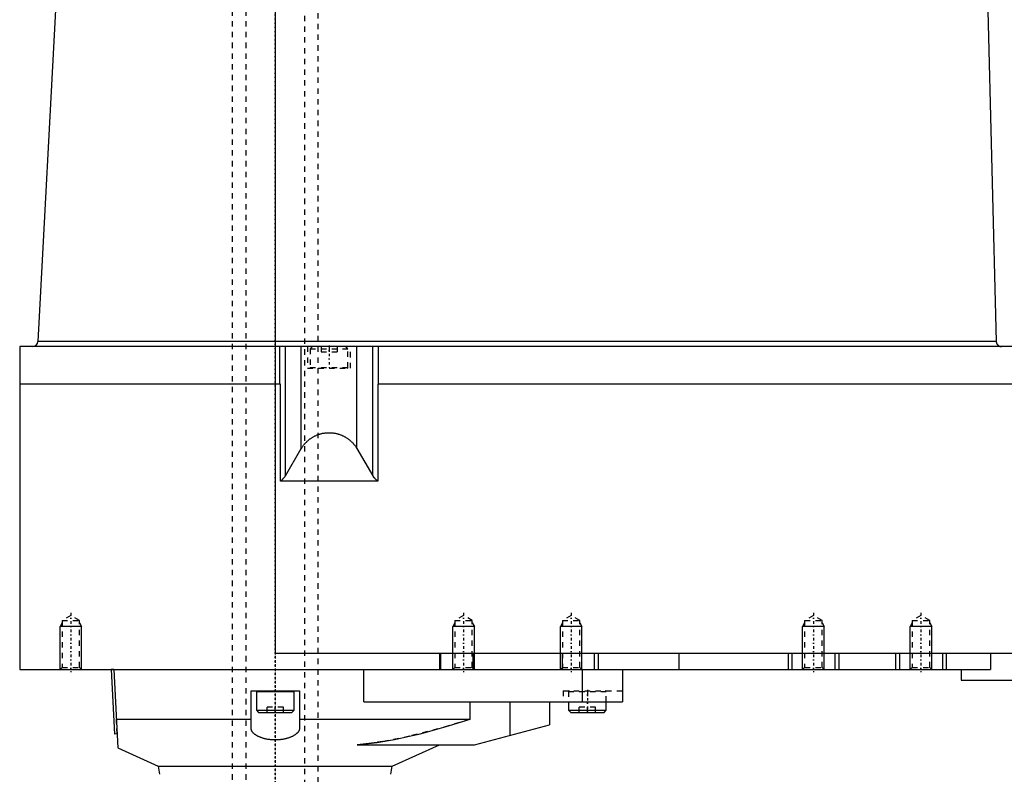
# Model space of a CAD drawing. Extents: x -398 to 147, y -517 to 214.
# Tile 2 of 5: x -398 to -215, y -414 to -274. Entities that reach past the tile are written whole.
import ezdxf

# ---------------------------------------------------------------- set-up
doc = ezdxf.new("R2010")
doc.units = 0
doc.linetypes.add('CENTER', pattern=[1.5, 0.45, -0.5, 0.05, -0.5])
doc.linetypes.add('DASHED', pattern=[2, 1, -1])
for name, color, linetype in [('AM_0', 7, 'CONTINUOUS'), ('AM_10', 7, 'CONTINUOUS'), ('AM_3', 7, 'DASHED'), ('AM_7', 7, 'CENTER')]:
    doc.layers.add(name, color=color, linetype=linetype)

msp = doc.modelspace()

# ---------------------------------------------------------------- linework, layer by layer
at = {"layer": 'AM_0', "color": 7, "linetype": 'CONTINUOUS'}
for p, q in [((-350, -146.5), (-350, -391.5)), ((-384.5, -151.1), (-394.1, -333.55)), ((-219.15, -212), (-216.02, -333.55)), ((-397.45, -334.5), (-397.45, -341.5)), ((-204.25, -334.5), (-397.45, -334.5)), ((-216.02, -333.55), (-394.1, -333.55)), ((-349.14, -341.5), (-349.14, -334.5)), ((-348.13, -358.52), (-348.13, -334.5)), ((-345.18, -353.47), (-345.18, -334.5)), ((-334.82, -353.47), (-334.82, -334.5)), ((-331.87, -358.52), (-331.87, -334.5)), ((-330.86, -334.5), (-330.86, -341.5)), ((-397.5, -341.5), (-397.5, -394.5)), ((-349.06, -341.5), (-397.5, -341.5)), ((-349.06, -359.5), (-349.06, -341.5)), ((-175, -341.5), (-330.94, -341.5)), ((-330.94, -341.5), (-330.94, -359.5)), ((-348.13, -358.52), (-345.18, -353.47)), ((-334.82, -353.47), (-331.87, -358.52)), ((-330.94, -359.5), (-349.06, -359.5)), ((-350, -391.5), (-175, -391.5)), ((-319.5, -391.5), (-319.5, -394.5)), ((-319.29, -391.5), (-319.29, -394.5)), ((-313.3, -391.5), (-313.3, -394.5)), ((-296.7, -391.5), (-296.7, -394.5)), ((-290.71, -391.5), (-290.71, -394.5)), ((-290, -391.5), (-290, -394.5)), ((-275, -391.5), (-275, -394.5)), ((-254.71, -391.5), (-254.71, -394.5)), ((-253.99, -391.5), (-253.99, -394.5)), ((-246.01, -391.5), (-246.01, -394.5)), ((-245.29, -391.5), (-245.29, -394.5)), ((-234.71, -391.5), (-234.71, -394.5)), ((-233.99, -391.5), (-233.99, -394.5)), ((-226.01, -391.5), (-226.01, -394.5)), ((-225.29, -391.5), (-225.29, -394.5)), ((-217.1, -391.5), (-217.1, -394.5)), ((-397.5, -394.5), (-217.1, -394.5)), ((-386, -394.5), (-386.01, -394.49)), ((-380, -394.5), (-380.5, -394.53)), ((-380.5, -394.53), (-379.87, -406.51)), ((-380, -394.5), (-379.23, -409.1)), ((-333.56, -400.5), (-333.56, -394.5)), ((-292.97, -394.5), (-292.97, -400.5)), ((-285.5, -394.5), (-285.5, -400.5)), ((-222.5, -394.5), (-222.5, -396.5)), ((-222.5, -396.5), (-127.5, -396.5)), ((-354.5, -405.44), (-354.5, -398.5)), ((-354.5, -398.5), (-345.5, -398.5)), ((-353.5, -398.6), (-353.5, -402.1)), ((-353.5, -398.6), (-346.5, -398.6)), ((-346.5, -402.1), (-346.5, -398.6)), ((-345.5, -398.5), (-345.5, -405.44)), ((-333.56, -400.5), (-285.5, -400.5)), ((-313.8, -403.75), (-313.8, -400.5)), ((-306.43, -400.5), (-306.43, -406.75)), ((-299.05, -400.5), (-299.05, -404.78)), ((-295.5, -400.5), (-295.5, -402.1)), ((-288.5, -402.1), (-288.5, -400.5)), ((-353.5, -402.1), (-353.1, -402.5)), ((-353.5, -402.1), (-346.5, -402.1)), ((-353.1, -402.5), (-346.9, -402.5)), ((-346.9, -402.5), (-346.5, -402.1)), ((-295.5, -402.1), (-295.1, -402.5)), ((-295.5, -402.1), (-288.5, -402.1)), ((-295.1, -402.5), (-288.9, -402.5)), ((-288.9, -402.5), (-288.5, -402.1)), ((-379.52, -403.75), (-354.5, -403.75)), ((-345.5, -403.75), (-313.8, -403.75)), ((-313, -408.5), (-299.05, -404.78)), ((-379.37, -406.48), (-379.87, -406.51)), ((-379.23, -409.1), (-371.75, -412.5)), ((-334.76, -408.5), (-313, -408.5)), ((-328.25, -412.5), (-319.45, -408.5)), ((-371.75, -412.5), (-371.5, -414)), ((-371.75, -412.5), (-328.25, -412.5)), ((-328.5, -414), (-328.25, -412.5))]:
    msp.add_line(p, q, dxfattribs=at)
for points in [[(-216.02, -333.55, 0), (-216.02, -333.56, 0), (-216.02, -333.57, 0), (-216.02, -333.59, 0), (-216.02, -333.59, 0), (-216.02, -333.6, 0), (-216.02, -333.62, 0), (-216.02, -333.63, 0), (-216.02, -333.64, 0), (-216.01, -333.66, 0), (-216.01, -333.67, 0), (-216.01, -333.68, 0), (-216.01, -333.69, 0), (-216.01, -333.7, 0), (-216, -333.71, 0), (-216, -333.73, 0), (-216, -333.74, 0), (-215.99, -333.75, 0), (-215.99, -333.76, 0), (-215.99, -333.77, 0), (-215.99, -333.78, 0), (-215.98, -333.79, 0), (-215.98, -333.8, 0), (-215.98, -333.81, 0), (-215.97, -333.82, 0), (-215.97, -333.83, 0), (-215.97, -333.84, 0), (-215.96, -333.85, 0), (-215.96, -333.86, 0), (-215.95, -333.87, 0), (-215.95, -333.89, 0), (-215.94, -333.9, 0), (-215.94, -333.91, 0), (-215.93, -333.92, 0), (-215.93, -333.93, 0), (-215.92, -333.94, 0), (-215.92, -333.95, 0), (-215.91, -333.96, 0), (-215.91, -333.98, 0), (-215.9, -333.99, 0), (-215.89, -333.99, 0), (-215.89, -334, 0), (-215.88, -334.01, 0), (-215.88, -334.02, 0), (-215.87, -334.04, 0), (-215.86, -334.05, 0), (-215.85, -334.06, 0), (-215.85, -334.07, 0), (-215.85, -334.07, 0), (-215.84, -334.08, 0), (-215.83, -334.09, 0), (-215.82, -334.11, 0), (-215.81, -334.12, 0), (-215.8, -334.13, 0), (-215.8, -334.13, 0), (-215.8, -334.14, 0), (-215.79, -334.15, 0), (-215.78, -334.16, 0), (-215.77, -334.17, 0), (-215.76, -334.18, 0), (-215.75, -334.19, 0), (-215.74, -334.2, 0), (-215.74, -334.2, 0), (-215.73, -334.21, 0), (-215.72, -334.22, 0), (-215.71, -334.23, 0), (-215.71, -334.23, 0), (-215.7, -334.24, 0), (-215.69, -334.25, 0), (-215.68, -334.25, 0), (-215.68, -334.26, 0), (-215.67, -334.27, 0), (-215.66, -334.28, 0), (-215.64, -334.29, 0), (-215.63, -334.29, 0), (-215.62, -334.3, 0), (-215.62, -334.31, 0), (-215.61, -334.31, 0), (-215.6, -334.32, 0), (-215.59, -334.33, 0), (-215.55, -334.35, 0), (-215.47, -334.39, 0), (-215.4, -334.43, 0), (-215.32, -334.46, 0), (-215.28, -334.47, 0), (-215.23, -334.48, 0), (-215.15, -334.49, 0), (-215.07, -334.5, 0), (-215.03, -334.5, 0)], [(-345.18, -353.47, 0), (-345.15, -353.42, 0), (-345.09, -353.32, 0), (-345.03, -353.22, 0), (-344.99, -353.18, 0), (-344.96, -353.13, 0), (-344.9, -353.03, 0), (-344.83, -352.94, 0), (-344.76, -352.85, 0), (-344.69, -352.75, 0), (-344.61, -352.67, 0), (-344.58, -352.62, 0), (-344.54, -352.58, 0), (-344.46, -352.49, 0), (-344.39, -352.4, 0), (-344.31, -352.32, 0), (-344.22, -352.24, 0), (-344.14, -352.16, 0), (-344.1, -352.12, 0), (-344.06, -352.08, 0), (-343.97, -352, 0), (-343.88, -351.93, 0), (-343.84, -351.89, 0), (-343.79, -351.85, 0), (-343.7, -351.78, 0), (-343.61, -351.71, 0), (-343.57, -351.67, 0), (-343.52, -351.64, 0), (-343.42, -351.57, 0), (-343.33, -351.51, 0), (-343.23, -351.44, 0), (-343.13, -351.38, 0), (-343.03, -351.32, 0), (-342.98, -351.3, 0), (-342.93, -351.27, 0), (-342.83, -351.21, 0), (-342.73, -351.16, 0), (-342.63, -351.11, 0), (-342.52, -351.06, 0), (-342.42, -351.01, 0), (-342.36, -350.99, 0), (-342.31, -350.96, 0), (-342.2, -350.92, 0), (-342.1, -350.88, 0), (-341.99, -350.84, 0), (-341.88, -350.8, 0), (-341.77, -350.77, 0), (-341.71, -350.75, 0), (-341.66, -350.73, 0), (-341.54, -350.7, 0), (-341.43, -350.67, 0), (-341.32, -350.65, 0), (-341.21, -350.62, 0), (-341.09, -350.6, 0), (-341.04, -350.59, 0), (-340.98, -350.58, 0), (-340.86, -350.56, 0), (-340.75, -350.55, 0), (-340.64, -350.53, 0), (-340.52, -350.52, 0), (-340.4, -350.51, 0), (-340.35, -350.51, 0), (-340.29, -350.51, 0), (-340.17, -350.5, 0), (-340.06, -350.5, 0), (-340, -350.5, 0), (-339.94, -350.5, 0), (-339.83, -350.5, 0), (-339.71, -350.51, 0), (-339.65, -350.51, 0), (-339.6, -350.51, 0), (-339.48, -350.52, 0), (-339.36, -350.53, 0), (-339.25, -350.55, 0), (-339.14, -350.56, 0), (-339.02, -350.58, 0), (-338.96, -350.59, 0), (-338.91, -350.6, 0), (-338.79, -350.62, 0), (-338.68, -350.65, 0), (-338.57, -350.67, 0), (-338.46, -350.7, 0), (-338.34, -350.73, 0), (-338.29, -350.75, 0), (-338.23, -350.77, 0), (-338.12, -350.8, 0), (-338.01, -350.84, 0), (-337.9, -350.88, 0), (-337.8, -350.92, 0), (-337.69, -350.96, 0), (-337.64, -350.99, 0), (-337.58, -351.01, 0), (-337.48, -351.06, 0), (-337.37, -351.11, 0), (-337.27, -351.16, 0), (-337.17, -351.21, 0), (-337.07, -351.27, 0), (-337.02, -351.3, 0), (-336.97, -351.32, 0), (-336.87, -351.38, 0), (-336.77, -351.44, 0), (-336.67, -351.51, 0), (-336.58, -351.57, 0), (-336.48, -351.64, 0), (-336.43, -351.67, 0), (-336.39, -351.71, 0), (-336.3, -351.78, 0), (-336.21, -351.85, 0), (-336.16, -351.89, 0), (-336.12, -351.93, 0), (-336.03, -352, 0), (-335.94, -352.08, 0), (-335.9, -352.12, 0), (-335.86, -352.16, 0), (-335.78, -352.24, 0), (-335.69, -352.32, 0), (-335.61, -352.4, 0), (-335.54, -352.49, 0), (-335.46, -352.58, 0), (-335.42, -352.62, 0), (-335.39, -352.67, 0), (-335.31, -352.75, 0), (-335.24, -352.85, 0), (-335.17, -352.94, 0), (-335.1, -353.03, 0), (-335.04, -353.13, 0), (-335.01, -353.18, 0), (-334.97, -353.22, 0), (-334.91, -353.32, 0), (-334.85, -353.42, 0), (-334.82, -353.47, 0)], [(-349.06, -359.5, 0), (-349.03, -359.48, 0), (-348.97, -359.44, 0), (-348.91, -359.39, 0), (-348.88, -359.37, 0), (-348.85, -359.34, 0), (-348.79, -359.3, 0), (-348.73, -359.25, 0), (-348.67, -359.19, 0), (-348.62, -359.14, 0), (-348.57, -359.09, 0), (-348.54, -359.06, 0), (-348.51, -359.03, 0), (-348.46, -358.98, 0), (-348.41, -358.92, 0), (-348.37, -358.86, 0), (-348.32, -358.8, 0), (-348.28, -358.74, 0), (-348.25, -358.71, 0), (-348.23, -358.68, 0), (-348.19, -358.61, 0), (-348.15, -358.55, 0), (-348.13, -358.52, 0)], [(-331.87, -358.52, 0), (-331.85, -358.55, 0), (-331.81, -358.61, 0), (-331.77, -358.68, 0), (-331.75, -358.71, 0), (-331.72, -358.74, 0), (-331.68, -358.8, 0), (-331.63, -358.86, 0), (-331.59, -358.92, 0), (-331.54, -358.98, 0), (-331.49, -359.03, 0), (-331.46, -359.06, 0), (-331.43, -359.09, 0), (-331.38, -359.14, 0), (-331.33, -359.19, 0), (-331.27, -359.25, 0), (-331.21, -359.3, 0), (-331.15, -359.34, 0), (-331.12, -359.37, 0), (-331.09, -359.39, 0), (-331.03, -359.44, 0), (-330.97, -359.48, 0), (-330.94, -359.5, 0)], [(-334.76, -408.5, 0), (-334.24, -408.45, 0), (-333.19, -408.34, 0), (-332.14, -408.21, 0), (-331.61, -408.14, 0), (-331.08, -408.06, 0), (-330.01, -407.89, 0), (-328.93, -407.71, 0), (-327.85, -407.51, 0), (-326.75, -407.29, 0), (-325.63, -407.05, 0), (-325.06, -406.93, 0), (-324.49, -406.79, 0), (-323.34, -406.52, 0), (-322.16, -406.22, 0), (-317.83, -405.01, 0), (-313.8, -403.75, 0)], [(-345.5, -405.44, 0), (-345.5, -405.47, 0), (-345.5, -405.53, 0), (-345.51, -405.58, 0), (-345.52, -405.61, 0), (-345.52, -405.64, 0), (-345.53, -405.69, 0), (-345.55, -405.75, 0), (-345.57, -405.81, 0), (-345.59, -405.86, 0), (-345.62, -405.92, 0), (-345.64, -405.95, 0), (-345.65, -405.97, 0), (-345.69, -406.03, 0), (-345.72, -406.09, 0), (-345.77, -406.15, 0), (-345.81, -406.2, 0), (-345.86, -406.26, 0), (-345.89, -406.29, 0), (-345.91, -406.32, 0), (-345.97, -406.37, 0), (-346.03, -406.43, 0), (-346.06, -406.45, 0), (-346.09, -406.48, 0), (-346.16, -406.54, 0), (-346.23, -406.59, 0), (-346.26, -406.62, 0), (-346.3, -406.64, 0), (-346.37, -406.69, 0), (-346.45, -406.74, 0), (-346.53, -406.79, 0), (-346.62, -406.84, 0), (-346.71, -406.89, 0), (-346.75, -406.91, 0), (-346.79, -406.94, 0), (-346.89, -406.98, 0), (-346.98, -407.02, 0), (-347.07, -407.06, 0), (-347.17, -407.1, 0), (-347.27, -407.14, 0), (-347.32, -407.16, 0), (-347.38, -407.18, 0), (-347.49, -407.22, 0), (-347.6, -407.26, 0), (-347.71, -407.29, 0), (-347.83, -407.33, 0), (-347.95, -407.36, 0), (-348.01, -407.38, 0), (-348.07, -407.39, 0), (-348.2, -407.42, 0), (-348.33, -407.45, 0), (-348.45, -407.47, 0), (-348.59, -407.5, 0), (-348.72, -407.52, 0), (-348.78, -407.53, 0), (-348.85, -407.54, 0), (-348.99, -407.55, 0), (-349.12, -407.57, 0), (-349.26, -407.58, 0), (-349.39, -407.59, 0), (-349.53, -407.6, 0), (-349.6, -407.6, 0), (-349.67, -407.61, 0), (-349.8, -407.61, 0), (-349.93, -407.61, 0), (-350, -407.61, 0), (-350.07, -407.61, 0), (-350.2, -407.61, 0), (-350.33, -407.61, 0), (-350.4, -407.6, 0), (-350.47, -407.6, 0), (-350.61, -407.59, 0), (-350.74, -407.58, 0), (-350.88, -407.57, 0), (-351.01, -407.55, 0), (-351.15, -407.54, 0), (-351.22, -407.53, 0), (-351.28, -407.52, 0), (-351.41, -407.5, 0), (-351.55, -407.47, 0), (-351.67, -407.45, 0), (-351.8, -407.42, 0), (-351.93, -407.39, 0), (-351.99, -407.38, 0), (-352.05, -407.36, 0), (-352.17, -407.33, 0), (-352.29, -407.29, 0), (-352.4, -407.26, 0), (-352.51, -407.22, 0), (-352.62, -407.18, 0), (-352.68, -407.16, 0), (-352.73, -407.14, 0), (-352.83, -407.1, 0), (-352.93, -407.06, 0), (-353.02, -407.02, 0), (-353.11, -406.98, 0), (-353.21, -406.94, 0), (-353.25, -406.91, 0), (-353.29, -406.89, 0), (-353.38, -406.84, 0), (-353.47, -406.79, 0), (-353.55, -406.74, 0), (-353.63, -406.69, 0), (-353.7, -406.64, 0), (-353.74, -406.62, 0), (-353.77, -406.59, 0), (-353.84, -406.54, 0), (-353.91, -406.48, 0), (-353.94, -406.45, 0), (-353.97, -406.43, 0), (-354.03, -406.37, 0), (-354.09, -406.32, 0), (-354.11, -406.29, 0), (-354.14, -406.26, 0), (-354.19, -406.2, 0), (-354.23, -406.15, 0), (-354.28, -406.09, 0), (-354.31, -406.03, 0), (-354.35, -405.97, 0), (-354.36, -405.95, 0), (-354.38, -405.92, 0), (-354.41, -405.86, 0), (-354.43, -405.81, 0), (-354.45, -405.75, 0), (-354.47, -405.69, 0), (-354.48, -405.64, 0), (-354.48, -405.61, 0), (-354.49, -405.58, 0), (-354.5, -405.53, 0), (-354.5, -405.47, 0), (-354.5, -405.44, 0)]]:
    msp.add_polyline3d(points, dxfattribs=at)
for centre, radius, start, end in [((-395.1, -333.5), 1, 270, 356.988), ((-353.4, -398.6), 0.1, 90, 180), ((-346.6, -398.6), 0.1, 0, 90)]:
    msp.add_arc(centre, radius, start, end, dxfattribs=at)
at = {"layer": 'AM_10', "color": 7, "linetype": 'CONTINUOUS'}
for p, q in [((-389.62, -385.84), (-390, -386.5)), ((-386.38, -385.84), (-386, -386.5)), ((-316.62, -385.84), (-317, -386.5)), ((-313.38, -385.84), (-313, -386.5)), ((-296.62, -385.84), (-297, -386.5)), ((-293.38, -385.84), (-293, -386.5)), ((-251.62, -385.84), (-252, -386.5)), ((-248.38, -385.84), (-248, -386.5)), ((-231.62, -385.84), (-232, -386.5)), ((-228.38, -385.84), (-228, -386.5)), ((-386, -386.5), (-390, -386.5)), ((-390, -394.5), (-390, -386.5)), ((-386, -394.5), (-386, -386.5)), ((-313, -386.5), (-317, -386.5)), ((-317, -394.5), (-317, -386.5)), ((-313, -394.5), (-313, -386.5)), ((-293, -386.5), (-297, -386.5)), ((-297, -394.5), (-297, -386.5)), ((-293, -394.5), (-293, -386.5)), ((-248, -386.5), (-252, -386.5)), ((-252, -394.5), (-252, -386.5)), ((-248, -394.5), (-248, -386.5)), ((-228, -386.5), (-232, -386.5)), ((-232, -394.5), (-232, -386.5)), ((-228, -394.5), (-228, -386.5))]:
    msp.add_line(p, q, dxfattribs=at)
at = {"layer": 'AM_3', "color": 6, "linetype": 'DASHED'}
for p, q in [((-358, -158), (-358, -455.5)), ((-355.5, -158), (-355.5, -500)), ((-344.5, -500), (-344.5, -158)), ((-342, -455.5), (-342, -158)), ((-344, -334.5), (-344, -338.5)), ((-343.1, -334.5), (-343.5, -334.9)), ((-341.5, -334.5), (-341.5, -335.5)), ((-340, -334.5), (-340, -335.5)), ((-338.5, -334.5), (-338.5, -335.5)), ((-336.5, -334.9), (-336.9, -334.5)), ((-336, -338.5), (-336, -334.5)), ((-343.5, -334.9), (-343.5, -338.4)), ((-343.5, -334.9), (-336.5, -334.9)), ((-341.5, -335.5), (-338.5, -335.5)), ((-336.5, -338.4), (-336.5, -334.9)), ((-344, -338.5), (-336, -338.5)), ((-343.5, -338.4), (-336.5, -338.4)), ((-388, -384.5), (-389.62, -385.44)), ((-389.62, -385.44), (-389.62, -394.12)), ((-389.62, -385.44), (-386.38, -385.44)), ((-386.38, -385.44), (-388, -384.5)), ((-386.38, -394.12), (-386.38, -385.44)), ((-315, -384.5), (-316.62, -385.44)), ((-316.62, -385.44), (-316.62, -394.12)), ((-316.62, -385.44), (-313.38, -385.44)), ((-313.38, -385.44), (-315, -384.5)), ((-313.38, -394.12), (-313.38, -385.44)), ((-295, -384.5), (-296.62, -385.44)), ((-296.62, -385.44), (-296.62, -394.12)), ((-296.62, -385.44), (-293.38, -385.44)), ((-293.38, -385.44), (-295, -384.5)), ((-293.38, -394.12), (-293.38, -385.44)), ((-250, -384.5), (-251.62, -385.44)), ((-251.62, -385.44), (-251.62, -394.12)), ((-251.62, -385.44), (-248.38, -385.44)), ((-248.38, -385.44), (-250, -384.5)), ((-248.38, -394.12), (-248.38, -385.44)), ((-230, -384.5), (-231.62, -385.44)), ((-231.62, -385.44), (-231.62, -394.12)), ((-231.62, -385.44), (-228.38, -385.44)), ((-228.38, -385.44), (-230, -384.5)), ((-228.38, -394.12), (-228.38, -385.44)), ((-389.62, -394.12), (-390, -394.5)), ((-389.62, -394.12), (-386.38, -394.12)), ((-386.01, -394.49), (-386.38, -394.12)), ((-316.62, -394.12), (-317, -394.5)), ((-316.62, -394.12), (-313.38, -394.12)), ((-313, -394.5), (-313.38, -394.12)), ((-296.62, -394.12), (-297, -394.5)), ((-296.62, -394.12), (-293.38, -394.12)), ((-293, -394.5), (-293.38, -394.12)), ((-251.62, -394.12), (-252, -394.5)), ((-251.62, -394.12), (-248.38, -394.12)), ((-248, -394.5), (-248.38, -394.12)), ((-231.62, -394.12), (-232, -394.5)), ((-231.62, -394.12), (-228.38, -394.12)), ((-228, -394.5), (-228.38, -394.12)), ((-296.5, -398.5), (-296.5, -400.5)), ((-296.5, -398.5), (-285.5, -398.5)), ((-295.5, -398.6), (-295.5, -400.5)), ((-295.5, -398.6), (-288.5, -398.6)), ((-292, -398.5), (-292, -400.5)), ((-288.5, -400.5), (-288.5, -398.6)), ((-351.5, -402.5), (-351.5, -401.5)), ((-348.5, -401.5), (-351.5, -401.5)), ((-350, -402.5), (-350, -401.5)), ((-348.5, -402.5), (-348.5, -401.5)), ((-293.5, -402.5), (-293.5, -401.5)), ((-290.5, -401.5), (-293.5, -401.5)), ((-292, -402.5), (-292, -401.5)), ((-290.5, -402.5), (-290.5, -401.5)), ((-379.37, -406.48), (-379.52, -403.75))]:
    msp.add_line(p, q, dxfattribs=at)
for points in [[(-330.94, -359.5, 0), (-330.97, -359.48, 0), (-331.03, -359.44, 0), (-331.09, -359.39, 0), (-331.12, -359.37, 0), (-331.15, -359.34, 0), (-331.21, -359.3, 0), (-331.27, -359.25, 0), (-331.33, -359.19, 0), (-331.38, -359.14, 0), (-331.43, -359.09, 0), (-331.46, -359.06, 0), (-331.49, -359.03, 0), (-331.54, -358.98, 0), (-331.59, -358.92, 0), (-331.63, -358.86, 0), (-331.68, -358.8, 0), (-331.72, -358.74, 0), (-331.75, -358.71, 0), (-331.77, -358.68, 0), (-331.81, -358.61, 0), (-331.85, -358.55, 0), (-331.87, -358.52, 0)], [(-313.8, -403.75, 0), (-317.83, -405.01, 0), (-325.06, -406.93, 0), (-328.93, -407.71, 0), (-330.01, -407.89, 0), (-331.08, -408.06, 0), (-331.61, -408.14, 0), (-332.14, -408.21, 0), (-333.19, -408.34, 0), (-334.24, -408.45, 0), (-334.76, -408.5, 0)]]:
    msp.add_polyline3d(points, dxfattribs=at)
for centre, start, end in [((-343.4, -338.4), 180, 270), ((-336.6, -338.4), 270, 0), ((-295.4, -398.6), 90, 180), ((-288.6, -398.6), 0, 90)]:
    msp.add_arc(centre, 0.1, start, end, dxfattribs=at)
at = {"layer": 'AM_7', "color": 4, "linetype": 'CENTER'}
for p, q in [((-350, -137.05), (-350, -426.8)), ((-350, -140.9), (-350, -517.1)), ((-340, -334.3), (-340, -338.7)), ((-388, -384), (-388, -395)), ((-315, -384), (-315, -395)), ((-295, -384), (-295, -395)), ((-250, -384), (-250, -395)), ((-230, -384), (-230, -395)), ((-292, -398.3), (-292, -402.7)), ((-350, -412.91), (-350, -436.84))]:
    msp.add_line(p, q, dxfattribs=at)

doc.saveas('drawing.dxf')
